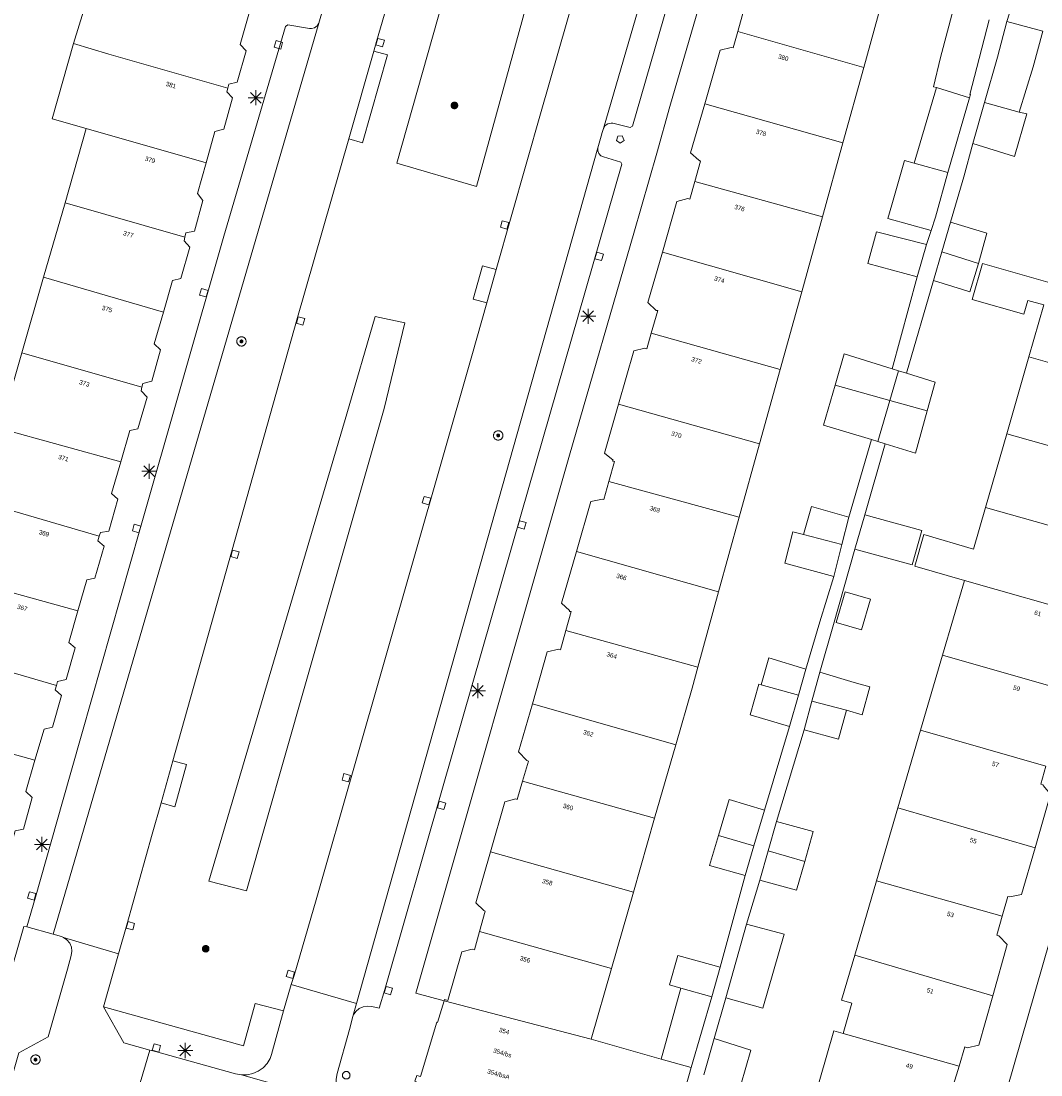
# Model space of a CAD drawing. Header units: metres. Extents: x 135779 to 137489, y 452643 to 455118.
# Tile 217 of 256: x 136699 to 136767, y 453555 to 453625. Entities that reach past the tile are written whole.
import ezdxf
from ezdxf.enums import TextEntityAlignment as Align

# ---------------------------------------------------------------- set-up
doc = ezdxf.new("R2010")
doc.units = ezdxf.units.M
for name, color, linetype, lineweight in [('KTop_BTD_Groenvoorziening', 62, 'Continuous', 13), ('KTop_NAR_Huisnummer (t)', 7, 'Continuous', 13), ('KTop_NAR_Huisnummer tijdelijk (t)', 7, 'Continuous', 13), ('KTop_OBW_Overig Plus', 1, 'Continuous', 13), ('KTop_OTD_Open verharding_betonstraatstenen', 15, 'Continuous', 13), ('KTop_PAL_Afsluitpaal', 222, 'Continuous', 13), ('KTop_PAL_Lichtmast', 40, 'Continuous', 13), ('KTop_PND_Grondvlaksituatie van BAG-pand [tachy]', 1, 'Continuous', 13), ('KTop_PND_Pandscheiding', 40, 'Continuous', 13), ('KTop_PUT_Brandkraan of -put', 1, 'Continuous', 13), ('KTop_PUT_Inspectie- of rioolput', 15, 'Continuous', 13), ('KTop_PUT_Kolk', 15, 'Continuous', 13), ('KTop_VGO_Boom', 92, 'Continuous', 13), ('KTop_WGD_Fietspad', 40, 'Continuous', 13), ('KTop_WGD_Parkeervlak', 251, 'Continuous', 13), ('KTop_WGD_Rijbaan_Lokale weg', 251, 'Continuous', 13), ('KTop_WGD_Rijbaan_Lokale weg_verkeersdrempel', 40, 'Continuous', 13), ('KTop_WGD_Voetpad', 251, 'Continuous', 13), ('KTop_WGD_Voetpad_achterpad', 251, 'Continuous', 13)]:
    doc.layers.add(name, color=color, linetype=linetype, lineweight=lineweight)
doc.styles.add('Style-ROVU', font='ROVU.shx')
doc.styles.add('Style-ROVUCURSIEF', font='ROVUCURSIEF.shx')

# ---------------------------------------------------------------- blocks, each defined once
blk = doc.blocks.new('PAL_Lichtmast')
at = {"layer": 'KTop_PAL_Lichtmast'}
for p, q in [((-0.354, -0.354), (0.354, 0.354)), ((0.354, -0.354), (-0.354, 0.354)), ((0, -0.5), (0, 0.5)), ((-0.5, 0), (0.5, 0))]:
    blk.add_line(p, q, dxfattribs=at)
blk = doc.blocks.new('PAL_Afsluitpaal')
at = {"layer": 'KTop_PAL_Afsluitpaal', "flags": 128}
blk.add_lwpolyline([(0.25, 0), (0.249, 0.026), (0.245, 0.052), (0.238, 0.077), (0.228, 0.102), (0.217, 0.125), (0.202, 0.147), (0.186, 0.167), (0.167, 0.186), (0.147, 0.202), (0.125, 0.217), (0.102, 0.228), (0.077, 0.238), (0.052, 0.245), (0.026, 0.249), (0, 0.25), (-0.026, 0.249), (-0.052, 0.245), (-0.077, 0.238), (-0.102, 0.228), (-0.125, 0.217), (-0.147, 0.202), (-0.167, 0.186), (-0.186, 0.167), (-0.202, 0.147), (-0.217, 0.125), (-0.228, 0.102), (-0.238, 0.077), (-0.245, 0.052), (-0.249, 0.026), (-0.25, 0), (-0.249, -0.026), (-0.245, -0.052), (-0.238, -0.077), (-0.228, -0.102), (-0.217, -0.125), (-0.202, -0.147), (-0.186, -0.167), (-0.167, -0.186), (-0.147, -0.202), (-0.125, -0.217), (-0.102, -0.228), (-0.077, -0.238), (-0.052, -0.245), (-0.026, -0.249), (0, -0.25), (0.026, -0.249), (0.052, -0.245), (0.077, -0.238), (0.102, -0.228), (0.125, -0.217), (0.147, -0.202), (0.167, -0.186), (0.186, -0.167), (0.202, -0.147), (0.217, -0.125), (0.228, -0.102), (0.238, -0.077), (0.245, -0.052), (0.249, -0.026), (0.25, 0)], dxfattribs=at)
blk = doc.blocks.new('PUT_Kolk')
at = {"layer": 'KTop_PUT_Kolk', "flags": 128}
blk.add_lwpolyline([(0.225, -0.225), (0.225, 0.225), (-0.225, 0.225), (-0.225, -0.225), (0.225, -0.225)], dxfattribs=at)
blk = doc.blocks.new('PUT_Brandkraan_of_-put')
at = {"layer": 'KTop_PUT_Brandkraan of -put'}
for p, q in [((-0.25, 0.034), (0, 0.25)), ((-0.158, -0.25), (-0.25, 0.034)), ((0, 0.25), (0.25, 0.033)), ((0.25, 0.033), (0.158, -0.25)), ((0.158, -0.25), (-0.158, -0.25))]:
    blk.add_line(p, q, dxfattribs=at)
blk = doc.blocks.new('PUT_Inspectie-_of_rioolput')
at = {"layer": 'KTop_PUT_Inspectie- of rioolput', "flags": 128}
for points in [[(0.31, 0), (0.308, 0.032), (0.303, 0.064), (0.294, 0.095), (0.283, 0.126), (0.268, 0.155), (0.25, 0.182), (0.23, 0.207), (0.207, 0.23), (0.182, 0.25), (0.154, 0.268), (0.126, 0.283), (0.095, 0.294), (0.064, 0.303), (0.032, 0.308), (0, 0.309), (-0.032, 0.308), (-0.064, 0.303), (-0.096, 0.294), (-0.126, 0.283), (-0.155, 0.268), (-0.182, 0.25), (-0.207, 0.23), (-0.23, 0.207), (-0.25, 0.182), (-0.268, 0.154), (-0.283, 0.126), (-0.294, 0.095), (-0.303, 0.064), (-0.308, 0.032), (-0.309, 0), (-0.308, -0.032), (-0.303, -0.064), (-0.294, -0.096), (-0.283, -0.126), (-0.268, -0.155), (-0.25, -0.182), (-0.23, -0.207), (-0.207, -0.23), (-0.182, -0.25), (-0.155, -0.268), (-0.126, -0.283), (-0.096, -0.294), (-0.064, -0.303), (-0.032, -0.308), (0, -0.309), (0.032, -0.308), (0.064, -0.303), (0.095, -0.294), (0.126, -0.283), (0.155, -0.268), (0.182, -0.25), (0.207, -0.23), (0.23, -0.207), (0.25, -0.182), (0.268, -0.155), (0.283, -0.126), (0.294, -0.096), (0.303, -0.064), (0.308, -0.032), (0.31, 0)], [(0.095, 0), (0.094, 0.009), (0.092, 0.019), (0.09, 0.029), (0.086, 0.038), (0.082, 0.047), (0.076, 0.055), (0.07, 0.063), (0.063, 0.07), (0.055, 0.076), (0.047, 0.082), (0.038, 0.086), (0.029, 0.09), (0.019, 0.092), (0.009, 0.094), (0, 0.094), (-0.01, 0.094), (-0.02, 0.092), (-0.029, 0.09), (-0.039, 0.086), (-0.048, 0.082), (-0.056, 0.076), (-0.064, 0.07), (-0.071, 0.063), (-0.077, 0.055), (-0.082, 0.047), (-0.087, 0.038), (-0.09, 0.029), (-0.093, 0.019), (-0.094, 0.009), (-0.095, 0), (-0.094, -0.01), (-0.093, -0.02), (-0.09, -0.029), (-0.087, -0.039), (-0.082, -0.048), (-0.077, -0.056), (-0.071, -0.064), (-0.064, -0.071), (-0.056, -0.077), (-0.047, -0.082), (-0.039, -0.087), (-0.029, -0.09), (-0.02, -0.093), (-0.01, -0.094), (0, -0.095), (0.009, -0.094), (0.019, -0.093), (0.029, -0.09), (0.038, -0.087), (0.047, -0.082), (0.055, -0.077), (0.063, -0.071), (0.07, -0.064), (0.076, -0.056), (0.082, -0.047), (0.086, -0.039), (0.09, -0.029), (0.092, -0.02), (0.094, -0.01), (0.095, 0)], [(0.035, 0), (0.034, 0.003), (0.034, 0.007), (0.033, 0.01), (0.031, 0.014), (0.03, 0.017), (0.028, 0.02), (0.026, 0.023), (0.023, 0.026), (0.02, 0.028), (0.017, 0.03), (0.014, 0.031), (0.01, 0.033), (0.007, 0.034), (0.003, 0.034), (0, 0.034), (-0.004, 0.034), (-0.007, 0.034), (-0.011, 0.033), (-0.014, 0.031), (-0.018, 0.03), (-0.021, 0.028), (-0.023, 0.026), (-0.026, 0.023), (-0.028, 0.02), (-0.03, 0.017), (-0.032, 0.014), (-0.033, 0.01), (-0.034, 0.007), (-0.035, 0.003), (-0.035, 0), (-0.035, -0.004), (-0.034, -0.007), (-0.033, -0.011), (-0.032, -0.014), (-0.03, -0.018), (-0.028, -0.021), (-0.026, -0.023), (-0.023, -0.026), (-0.021, -0.028), (-0.017, -0.03), (-0.014, -0.032), (-0.011, -0.033), (-0.007, -0.034), (-0.004, -0.035), (0, -0.035), (0.003, -0.035), (0.007, -0.034), (0.01, -0.033), (0.014, -0.032), (0.017, -0.03), (0.02, -0.028), (0.023, -0.026), (0.026, -0.023), (0.028, -0.021), (0.03, -0.017), (0.031, -0.014), (0.033, -0.011), (0.034, -0.007), (0.034, -0.004), (0.035, 0)], [(0.01, 0.02), (0.007, 0.02), (0.005, 0.021), (0.003, 0.022), (0.001, 0.022), (-0.001, 0.022), (-0.004, 0.022), (-0.006, 0.021), (-0.008, 0.02), (-0.01, 0.019), (-0.012, 0.018), (-0.014, 0.017), (-0.016, 0.015), (-0.017, 0.013), (-0.019, 0.012), (-0.02, 0.009), (-0.021, 0.007), (-0.022, 0.005), (-0.022, 0.003), (-0.022, 0.001), (-0.022, -0.001), (-0.022, -0.004), (-0.022, -0.006), (-0.021, -0.008), (-0.02, -0.01), (-0.019, -0.012), (-0.017, -0.014), (-0.016, -0.016), (-0.014, -0.017), (-0.012, -0.019), (-0.01, -0.02), (-0.008, -0.021), (-0.006, -0.022), (-0.003, -0.022), (-0.001, -0.022), (0.001, -0.022), (0.003, -0.022), (0.005, -0.022), (0.008, -0.021), (0.01, -0.02), (0.012, -0.019), (0.014, -0.017), (0.015, -0.016), (0.017, -0.014), (0.018, -0.012), (0.02, -0.01), (0.02, -0.008), (0.021, -0.006), (0.022, -0.003), (0.022, -0.001), (0.022, 0.001), (0.022, 0.003), (0.021, 0.005), (0.02, 0.008), (0.019, 0.01), (0.018, 0.012), (0.017, 0.014), (0.015, 0.015), (0.013, 0.017), (0.012, 0.018), (0.01, 0.02)]]:
    blk.add_lwpolyline(points, dxfattribs=at)
blk = doc.blocks.new('VGO_Boom')
at = {"layer": 'KTop_VGO_Boom', "flags": 128}
for points in [[(0.215, 0), (0.214, 0.022), (0.21, 0.045), (0.204, 0.066), (0.196, 0.087), (0.186, 0.108), (0.174, 0.126), (0.16, 0.144), (0.144, 0.16), (0.126, 0.174), (0.107, 0.186), (0.087, 0.196), (0.066, 0.204), (0.045, 0.21), (0.022, 0.214), (-0.001, 0.215), (-0.023, 0.214), (-0.045, 0.21), (-0.067, 0.204), (-0.088, 0.196), (-0.108, 0.186), (-0.127, 0.174), (-0.144, 0.16), (-0.16, 0.144), (-0.174, 0.126), (-0.187, 0.107), (-0.197, 0.087), (-0.205, 0.066), (-0.211, 0.045), (-0.214, 0.022), (-0.215, -0.001), (-0.214, -0.023), (-0.211, -0.045), (-0.205, -0.067), (-0.197, -0.088), (-0.187, -0.108), (-0.174, -0.127), (-0.16, -0.144), (-0.144, -0.16), (-0.127, -0.174), (-0.108, -0.187), (-0.088, -0.197), (-0.067, -0.205), (-0.045, -0.211), (-0.023, -0.214), (0, -0.215), (0.022, -0.214), (0.045, -0.211), (0.066, -0.205), (0.087, -0.197), (0.108, -0.187), (0.126, -0.174), (0.144, -0.16), (0.16, -0.144), (0.174, -0.127), (0.186, -0.108), (0.196, -0.088), (0.204, -0.067), (0.21, -0.045), (0.214, -0.023), (0.215, -0.001)], [(0.155, 0), (0.154, 0.016), (0.152, 0.032), (0.147, 0.048), (0.142, 0.063), (0.134, 0.078), (0.125, 0.091), (0.115, 0.104), (0.104, 0.115), (0.091, 0.125), (0.077, 0.134), (0.063, 0.142), (0.048, 0.147), (0.032, 0.152), (0.016, 0.154), (-0.001, 0.155), (-0.017, 0.154), (-0.033, 0.152), (-0.048, 0.147), (-0.064, 0.142), (-0.078, 0.134), (-0.092, 0.125), (-0.104, 0.115), (-0.116, 0.104), (-0.126, 0.091), (-0.135, 0.077), (-0.142, 0.063), (-0.148, 0.048), (-0.152, 0.032), (-0.155, 0.016), (-0.155, -0.001), (-0.155, -0.017), (-0.152, -0.033), (-0.148, -0.048), (-0.142, -0.064), (-0.135, -0.078), (-0.126, -0.092), (-0.116, -0.104), (-0.104, -0.116), (-0.092, -0.126), (-0.078, -0.135), (-0.064, -0.142), (-0.048, -0.148), (-0.033, -0.152), (-0.017, -0.155), (0, -0.155), (0.016, -0.155), (0.032, -0.152), (0.048, -0.148), (0.063, -0.142), (0.078, -0.135), (0.091, -0.126), (0.104, -0.116), (0.115, -0.104), (0.125, -0.092), (0.134, -0.078), (0.142, -0.064), (0.147, -0.048), (0.152, -0.033), (0.154, -0.017), (0.155, -0.001)], [(0.095, 0), (0.094, 0.01), (0.093, 0.02), (0.09, 0.029), (0.087, 0.039), (0.082, 0.048), (0.077, 0.056), (0.071, 0.064), (0.064, 0.071), (0.056, 0.077), (0.047, 0.082), (0.039, 0.087), (0.029, 0.09), (0.02, 0.093), (0.01, 0.094), (-0.001, 0.095), (-0.01, 0.094), (-0.02, 0.093), (-0.03, 0.09), (-0.039, 0.087), (-0.048, 0.082), (-0.056, 0.077), (-0.064, 0.071), (-0.071, 0.064), (-0.077, 0.056), (-0.083, 0.047), (-0.087, 0.039), (-0.091, 0.029), (-0.093, 0.02), (-0.095, 0.01), (-0.095, -0.001), (-0.095, -0.01), (-0.093, -0.02), (-0.091, -0.03), (-0.087, -0.039), (-0.083, -0.048), (-0.077, -0.056), (-0.071, -0.064), (-0.064, -0.071), (-0.056, -0.077), (-0.048, -0.083), (-0.039, -0.087), (-0.03, -0.091), (-0.02, -0.093), (-0.01, -0.095), (0, -0.095), (0.01, -0.095), (0.02, -0.093), (0.029, -0.091), (0.039, -0.087), (0.048, -0.083), (0.056, -0.077), (0.064, -0.071), (0.071, -0.064), (0.077, -0.056), (0.082, -0.048), (0.087, -0.039), (0.09, -0.03), (0.093, -0.02), (0.094, -0.01), (0.095, -0.001)], [(0.035, 0), (0.035, 0.004), (0.034, 0.007), (0.033, 0.011), (0.032, 0.014), (0.03, 0.018), (0.028, 0.021), (0.026, 0.023), (0.023, 0.026), (0.021, 0.028), (0.017, 0.03), (0.014, 0.032), (0.011, 0.033), (0.007, 0.034), (0.004, 0.035), (-0.001, 0.035), (-0.004, 0.035), (-0.008, 0.034), (-0.011, 0.033), (-0.015, 0.032), (-0.018, 0.03), (-0.021, 0.028), (-0.024, 0.026), (-0.027, 0.023), (-0.029, 0.021), (-0.031, 0.017), (-0.032, 0.014), (-0.034, 0.011), (-0.035, 0.007), (-0.035, 0.004), (-0.035, -0.001), (-0.035, -0.004), (-0.035, -0.008), (-0.034, -0.011), (-0.032, -0.015), (-0.031, -0.018), (-0.029, -0.021), (-0.027, -0.024), (-0.024, -0.027), (-0.021, -0.029), (-0.018, -0.031), (-0.015, -0.032), (-0.011, -0.034), (-0.008, -0.035), (-0.004, -0.035), (0, -0.035), (0.004, -0.035), (0.007, -0.035), (0.011, -0.034), (0.014, -0.032), (0.018, -0.031), (0.021, -0.029), (0.023, -0.027), (0.026, -0.024), (0.028, -0.021), (0.03, -0.018), (0.032, -0.015), (0.033, -0.011), (0.034, -0.008), (0.035, -0.004), (0.035, 0)]]:
    blk.add_lwpolyline(points, dxfattribs=at)

msp = doc.modelspace()

# ---------------------------------------------------------------- linework, layer by layer
at = {"layer": 'KTop_BTD_Groenvoorziening', "flags": 128}
for points in [[(136735.568, 453636.812), (136729.245, 453613.836), (136723.974, 453615.383), (136730.45, 453638.286)], [(136722.544, 453605.204), (136720.655, 453598.764), (136711.506, 453567.756), (136714.017, 453567.109), (136717.869, 453580.696), (136723.142, 453599.106), (136724.508, 453604.782), (136722.544, 453605.204)]]:
    msp.add_lwpolyline(points, dxfattribs=at)
at = {"layer": 'KTop_OBW_Overig Plus', "flags": 128}
for points in [[(136759.083, 453609.981), (136755.766, 453610.829), (136755.185, 453608.72), (136758.472, 453607.834)], [(136758.472, 453607.834), (136759.083, 453609.981)]]:
    msp.add_lwpolyline(points, dxfattribs=at)
at = {"layer": 'KTop_OTD_Open verharding_betonstraatstenen', "flags": 128}
for points in [[(136722.452, 453622.816), (136723.365, 453622.555), (136721.702, 453616.738), (136720.789, 453616.999)], [(136729.939, 453606.109), (136729.025, 453606.368), (136729.651, 453608.58), (136730.565, 453608.322)], [(136709.132, 453575.75), (136710.041, 453575.494), (136709.259, 453572.701), (136708.347, 453572.958)]]:
    msp.add_lwpolyline(points, dxfattribs=at)
at = {"layer": 'KTop_PND_Grondvlaksituatie van BAG-pand [tachy]', "flags": 128}
for points in [[(136747.241, 453629.31), (136746.343, 453626.117), (136746.849, 453625.597), (136746.984, 453625.559), (136746.573, 453624.112)], [(136704.06, 453628.275), (136702.548, 453623.317)], [(136754.923, 453621.719), (136756.328, 453626.802)], [(136712.776, 453620.352), (136712.841, 453620.609), (136713.389, 453620.741), (136713.979, 453622.833), (136713.594, 453623.24), (136714.219, 453625.421)], [(136761.221, 453625.451), (136760.856, 453625.553), (136760.007, 453622.379), (136759.548, 453620.445), (136759.743, 453620.389)], [(136761.938, 453619.703), (136762.003, 453619.925), (136761.953, 453619.941), (136762.419, 453621.734), (136763.239, 453624.887)], [(136764.415, 453624.774), (136763.778, 453622.409), (136762.927, 453619.4)], [(136765.22, 453618.768), (136766.152, 453621.77), (136766.789, 453624.135), (136764.415, 453624.774)], [(136746.573, 453624.112), (136746.264, 453623.023), (136746.129, 453623.057), (136745.416, 453622.878), (136744.386, 453619.323)], [(136702.548, 453623.317), (136701.13, 453618.321), (136703.394, 453617.673)], [(136753.541, 453616.725), (136754.923, 453621.719)], [(136711.332, 453615.402), (136711.909, 453617.478), (136712.515, 453617.623), (136713.078, 453619.704), (136712.714, 453620.11), (136712.776, 453620.352)], [(136759.743, 453620.389), (136758.253, 453615.388)], [(136760.496, 453614.77), (136761.938, 453619.703)], [(136762.927, 453619.4), (136762.158, 453616.683)], [(136744.386, 453619.323), (136743.441, 453616.06), (136743.981, 453615.57), (136744.092, 453615.512), (136743.722, 453614.152)], [(136762.158, 453616.683), (136764.922, 453615.821), (136765.728, 453618.646), (136765.22, 453618.768)], [(136703.394, 453617.673), (136701.982, 453612.757)], [(136752.183, 453611.813), (136753.541, 453616.725)], [(136709.925, 453610.475), (136709.979, 453610.752), (136710.558, 453610.864), (136711.115, 453612.905), (136710.764, 453613.365), (136711.332, 453615.402)], [(136758.253, 453615.388), (136757.615, 453615.564), (136756.783, 453612.614), (136756.525, 453611.699), (136759.388, 453610.913)], [(136759.388, 453610.913), (136759.677, 453611.798), (136760.496, 453614.77)], [(136743.722, 453614.152), (136743.403, 453612.982), (136743.262, 453613.035), (136742.539, 453612.836), (136741.573, 453609.474)], [(136701.982, 453612.757), (136700.564, 453607.818)], [(136750.807, 453606.835), (136752.183, 453611.813)], [(136760.677, 453611.473), (136760.101, 453609.489)], [(136762.533, 453608.72), (136763.087, 453610.743), (136760.677, 453611.473)], [(136708.502, 453605.498), (136709.11, 453607.597), (136709.653, 453607.723), (136710.252, 453609.811), (136709.876, 453610.226), (136709.925, 453610.475)], [(136741.573, 453609.474), (136740.614, 453606.134), (136741.166, 453605.605), (136741.271, 453605.606), (136740.839, 453604.101)], [(136760.101, 453609.489), (136759.552, 453607.599)], [(136759.552, 453607.599), (136761.463, 453607.007), (136761.955, 453606.855), (136762.533, 453608.72)], [(136767.278, 453607.448), (136762.802, 453608.734), (136762.116, 453606.342), (136765.541, 453605.36), (136765.805, 453606.277), (136766.855, 453605.976), (136765.866, 453602.532)], [(136700.564, 453607.818), (136699.12, 453602.79)], [(136749.383, 453601.685), (136750.807, 453606.835)], [(136707.084, 453600.533), (136707.145, 453600.771), (136707.729, 453600.928), (136708.308, 453602.995), (136707.893, 453603.396), (136708.502, 453605.498)], [(136740.839, 453604.101), (136740.541, 453603.065), (136740.416, 453603.109), (136739.682, 453602.925), (136738.67, 453599.394)], [(136699.12, 453602.79), (136697.683, 453597.787)], [(136756.802, 453601.742), (136753.626, 453602.724), (136753.022, 453600.664)], [(136765.866, 453602.532), (136764.403, 453597.437)], [(136748.02, 453596.758), (136749.383, 453601.685)], [(136757.232, 453601.609), (136756.802, 453601.742)], [(136757.754, 453601.448), (136757.232, 453601.609)], [(136759.128, 453598.952), (136759.656, 453600.862), (136757.754, 453601.448)], [(136705.671, 453595.562), (136706.273, 453597.654), (136706.806, 453597.77), (136707.425, 453599.858), (136707.021, 453600.29), (136707.084, 453600.533)], [(136753.022, 453600.664), (136752.244, 453598.012), (136755.428, 453597.042)], [(136738.67, 453599.394), (136737.741, 453596.153), (136738.316, 453595.683), (136738.276, 453595.618), (136738.392, 453595.599), (136738.021, 453594.269)], [(136756.338, 453596.764), (136758.354, 453596.151), (136759.128, 453598.952)], [(136755.428, 453597.042), (136755.858, 453596.911)], [(136764.403, 453597.437), (136762.995, 453592.536)], [(136746.675, 453591.896), (136748.02, 453596.758)], [(136755.858, 453596.911), (136756.338, 453596.764)], [(136704.252, 453590.636), (136704.337, 453590.885), (136704.876, 453590.982), (136705.475, 453593.092), (136705.068, 453593.472), (136705.671, 453595.562)], [(136738.021, 453594.269), (136737.687, 453593.076), (136737.612, 453593.1), (136736.833, 453592.949), (136735.873, 453589.63)], [(136753.936, 453591.892), (136751.455, 453592.611), (136750.922, 453590.742)], [(136762.995, 453592.536), (136762.197, 453589.781), (136758.915, 453590.743), (136758.31, 453588.658), (136761.595, 453587.706)], [(136745.305, 453586.942), (136746.675, 453591.896)], [(136753.475, 453590.093), (136753.936, 453591.892)], [(136754.985, 453592.048), (136754.336, 453589.775)], [(136754.336, 453589.775), (136758.125, 453588.742), (136758.775, 453591.02), (136754.985, 453592.048)], [(136750.922, 453590.742), (136750.231, 453590.921), (136749.688, 453588.851), (136752.931, 453587.971)], [(136702.827, 453585.684), (136703.422, 453587.745), (136703.956, 453587.861), (136704.586, 453589.977), (136704.147, 453590.332), (136704.252, 453590.636)], [(136752.931, 453587.971), (136753.475, 453590.093)], [(136735.873, 453589.63), (136734.881, 453586.202), (136735.411, 453585.712), (136735.412, 453585.652), (136735.537, 453585.638), (136735.184, 453584.377)], [(136761.595, 453587.706), (136760.149, 453582.76)], [(136743.923, 453581.945), (136745.305, 453586.942)], [(136755.362, 453586.465), (136753.686, 453586.952), (136753.085, 453584.912), (136754.769, 453584.429), (136755.362, 453586.465)], [(136701.419, 453580.748), (136701.493, 453581.008), (136702.051, 453581.143), (136702.651, 453583.244), (136702.224, 453583.595), (136702.827, 453585.684)], [(136735.184, 453584.377), (136734.828, 453583.104), (136734.723, 453583.153), (136733.949, 453582.981), (136732.959, 453579.522)], [(136751.089, 453581.818), (136748.62, 453582.565), (136748.122, 453580.785)], [(136760.149, 453582.76), (136758.689, 453577.768)], [(136742.462, 453576.802), (136743.541, 453580.561), (136743.923, 453581.945)], [(136750.598, 453580.096), (136751.089, 453581.818)], [(136752.006, 453581.623), (136751.49, 453579.706)], [(136753.769, 453579.093), (136754.821, 453578.802), (136755.33, 453580.643), (136754.278, 453580.934), (136752.006, 453581.623)], [(136699.985, 453575.781), (136700.592, 453577.842), (136701.144, 453577.984), (136701.743, 453580.075), (136701.336, 453580.455), (136701.419, 453580.748)], [(136748.122, 453580.785), (136747.968, 453580.819), (136747.391, 453578.791), (136750.003, 453578.011)], [(136732.959, 453579.522), (136732.046, 453576.335), (136732.583, 453575.754), (136732.703, 453575.726), (136732.31, 453574.388)], [(136750.003, 453578.011), (136750.598, 453580.096)], [(136751.49, 453579.706), (136750.973, 453577.788)], [(136750.973, 453577.788), (136753.239, 453577.177), (136753.769, 453579.093)], [(136758.689, 453577.768), (136757.186, 453572.628)], [(136741.062, 453571.928), (136742.462, 453576.802)], [(136698.551, 453570.621), (136698.681, 453571.099), (136699.221, 453571.208), (136699.807, 453573.306), (136699.374, 453573.705), (136699.985, 453575.781)], [(136766.273, 453569.981), (136767.297, 453573.528), (136766.806, 453574.103), (136766.816, 453574.154), (136766.66, 453574.187), (136766.999, 453575.394)], [(136732.31, 453574.388), (136731.958, 453573.187), (136731.858, 453573.216), (136731.135, 453573.014), (136730.18, 453569.702)], [(136748.352, 453572.48), (136745.997, 453573.168), (136745.293, 453570.797)], [(136757.186, 453572.628), (136755.772, 453567.792)], [(136739.653, 453567.023), (136741.062, 453571.928)], [(136747.644, 453570.11), (136748.352, 453572.48)], [(136749.146, 453571.714), (136748.586, 453569.772)], [(136751.007, 453569.075), (136751.56, 453571.059), (136749.146, 453571.714)], [(136745.293, 453570.797), (136744.7, 453568.799), (136747.057, 453568.142)], [(136747.057, 453568.142), (136747.644, 453570.11)], [(136748.586, 453569.772), (136748.025, 453567.831)], [(136764.104, 453565.45), (136764.479, 453566.737), (136764.614, 453566.713), (136765.378, 453566.881), (136766.273, 453569.981)], [(136730.18, 453569.702), (136729.206, 453566.323), (136729.737, 453565.807), (136729.827, 453565.768), (136729.457, 453564.429)], [(136748.025, 453567.831), (136750.473, 453567.161), (136751.007, 453569.075)], [(136755.772, 453567.792), (136754.329, 453562.86)], [(136738.201, 453561.967), (136739.653, 453567.023)], [(136747.153, 453564.902), (136745.773, 453560.022)], [(136745.773, 453560.022), (136748.228, 453559.327), (136749.642, 453564.251), (136747.153, 453564.902)], [(136763.467, 453560.148), (136764.43, 453563.569), (136763.879, 453564.144), (136763.734, 453564.178), (136764.104, 453565.45)], [(136729.457, 453564.429), (136729.122, 453563.216), (136728.977, 453563.244), (136728.288, 453563.068), (136727.366, 453559.845), (136727.128, 453559.903), (136727.101, 453559.815)], [(136745.403, 453562.067), (136742.609, 453562.84), (136742.047, 453560.879), (136742.806, 453560.667)], [(136754.329, 453562.86), (136753.456, 453559.872), (136754.137, 453559.673), (136753.547, 453557.655)], [(136744.857, 453560.093), (136745.403, 453562.067)], [(136736.853, 453557.272), (136738.201, 453561.967)], [(136742.806, 453560.667), (136741.489, 453555.958)], [(136743.481, 453555.393), (136744.857, 453560.093)], [(136761.235, 453555.492), (136761.622, 453556.774), (136761.778, 453556.7), (136762.551, 453556.893), (136763.467, 453560.148)], [(136727.101, 453559.815), (136726.672, 453558.389), (136726.616, 453558.413), (136725.54, 453554.799), (136725.299, 453554.871), (136725.169, 453554.504), (136725.448, 453554.372)], [(136741.489, 453555.958), (136736.853, 453557.272)], [(136745.011, 453557.327), (136744.327, 453554.909)], [(136746.771, 453554.251), (136747.431, 453556.55), (136745.011, 453557.327)], [(136753.547, 453557.655), (136752.946, 453557.824), (136751.548, 453552.996)], [(136741.735, 453549.183), (136743.481, 453555.393)], [(136760.705, 453550.636), (136761.553, 453553.631), (136761.007, 453554.251), (136760.871, 453554.285), (136761.235, 453555.492)]]:
    msp.add_lwpolyline(points, dxfattribs=at)
at = {"layer": 'KTop_PND_Pandscheiding', "flags": 128}
for points in [[(136746.573, 453624.112), (136754.923, 453621.719)], [(136712.776, 453620.352), (136704.88, 453622.606), (136702.548, 453623.317)], [(136759.743, 453620.389), (136761.938, 453619.703)], [(136765.22, 453618.768), (136762.927, 453619.4)], [(136744.386, 453619.323), (136753.541, 453616.725)], [(136711.332, 453615.402), (136703.394, 453617.673)], [(136760.496, 453614.77), (136758.253, 453615.388)], [(136752.183, 453611.813), (136743.722, 453614.152)], [(136701.982, 453612.757), (136709.925, 453610.475)], [(136741.573, 453609.474), (136750.807, 453606.835)], [(136762.533, 453608.72), (136760.101, 453609.489)], [(136708.502, 453605.498), (136700.564, 453607.818)], [(136749.383, 453601.685), (136740.839, 453604.101)], [(136699.12, 453602.79), (136707.084, 453600.533)], [(136765.866, 453602.532), (136774.839, 453599.968)], [(136756.658, 453599.645), (136757.232, 453601.609)], [(136753.022, 453600.664), (136756.658, 453599.645)], [(136748.02, 453596.758), (136738.67, 453599.394)], [(136756.658, 453599.645), (136755.858, 453596.911)], [(136756.658, 453599.645), (136759.128, 453598.952)], [(136697.683, 453597.787), (136705.671, 453595.562)], [(136772.655, 453595.104), (136764.403, 453597.437)], [(136738.021, 453594.269), (136746.675, 453591.896)], [(136704.252, 453590.636), (136696.3, 453592.969)], [(136762.995, 453592.536), (136771.999, 453589.997)], [(136750.922, 453590.742), (136753.475, 453590.093)], [(136735.873, 453589.63), (136745.305, 453586.942)], [(136702.827, 453585.684), (136694.844, 453587.903), (136692.599, 453588.548)], [(136769.849, 453585.358), (136761.595, 453587.706)], [(136735.184, 453584.377), (136743.923, 453581.945)], [(136701.419, 453580.748), (136693.453, 453583.059)], [(136769.185, 453580.157), (136760.149, 453582.76)], [(136748.122, 453580.785), (136750.598, 453580.096)], [(136742.462, 453576.802), (136732.959, 453579.522)], [(136751.49, 453579.706), (136753.769, 453579.093)], [(136699.985, 453575.781), (136691.999, 453577.994)], [(136766.999, 453575.394), (136758.689, 453577.768)], [(136741.062, 453571.928), (136732.31, 453574.388)], [(136757.186, 453572.628), (136766.273, 453569.981)], [(136747.644, 453570.11), (136745.293, 453570.797)], [(136751.007, 453569.075), (136748.586, 453569.772)], [(136730.18, 453569.702), (136739.653, 453567.023)], [(136755.772, 453567.792), (136764.104, 453565.45)], [(136738.201, 453561.967), (136729.457, 453564.429)], [(136763.467, 453560.148), (136754.329, 453562.86)], [(136744.857, 453560.093), (136742.806, 453560.667)], [(136727.101, 453559.815), (136736.853, 453557.272)], [(136761.235, 453555.492), (136753.547, 453557.655)], [(136741.489, 453555.958), (136743.481, 453555.393)]]:
    msp.add_lwpolyline(points, dxfattribs=at)
at = {"layer": 'KTop_WGD_Fietspad', "flags": 128}
msp.add_lwpolyline([(136808.907, 453708.93), (136803.406, 453689.834), (136794.917, 453660.209), (136787.71, 453635.117), (136787.525, 453634.473), (136781.914, 453614.689), (136775.788, 453593.501), (136763.002, 453548.995), (136761.126, 453542.466)], dxfattribs=at)
at = {"layer": 'KTop_WGD_Parkeervlak', "flags": 128}
msp.add_lwpolyline([(136701.195, 453564.239), (136699.45, 453564.73)], dxfattribs=at)
at = {"layer": 'KTop_WGD_Rijbaan_Lokale weg', "flags": 128}
for points in [[(136727.188, 453639.226), (136725.631, 453633.749), (136722.632, 453623.446), (136722.452, 453622.816)], [(136730.565, 453608.322), (136733.537, 453618.815), (136736.992, 453630.824)], [(136741.131, 453629.608), (136737.675, 453617.689)], [(136719.101, 453625.669), (136718.808, 453624.656)], [(136701.195, 453564.239), (136718.808, 453624.656)], [(136722.452, 453622.816), (136720.789, 453616.999)], [(136737.301, 453616.387), (136737.524, 453617.162), (136737.593, 453617.402), (136737.675, 453617.689)], [(136720.789, 453616.999), (136717.356, 453604.992), (136709.132, 453575.75)], [(136737.301, 453616.387), (136721.309, 453559.648)], [(136729.939, 453606.109), (136730.565, 453608.322)], [(136716.977, 453560.897), (136717.16, 453561.51), (136718.62, 453566.53), (136721.173, 453575.418), (136728.943, 453602.593), (136729.939, 453606.109)], [(136709.132, 453575.75), (136708.347, 453572.958)], [(136708.347, 453572.958), (136707.76, 453570.87), (136706.08, 453564.87), (136705.534, 453562.951)], [(136701.881, 453564.029), (136701.76, 453564.08), (136701.195, 453564.239)], [(136701.881, 453564.029), (136705.534, 453562.951)], [(136716.977, 453560.897), (136721.309, 453559.648)], [(136707.613, 453556.559), (136705.857, 453550.659)], [(136713.671, 453554.912), (136713.29, 453554.99), (136707.97, 453556.46), (136707.613, 453556.559)], [(136720.67, 453552.922), (136719.756, 453553.182), (136713.671, 453554.912)]]:
    msp.add_lwpolyline(points, dxfattribs=at)
at = {"layer": 'KTop_WGD_Rijbaan_Lokale weg_verkeersdrempel', "flags": 128}
for points in [[(136696.034, 453546.37), (136696.31, 453547.337), (136698.91, 453556.37), (136700.86, 453557.43), (136702.14, 453561.92), (136702.39, 453562.83), (136702.436, 453563.109), (136702.402, 453563.39), (136702.292, 453563.65), (136702.113, 453563.869), (136701.881, 453564.029)], [(136705.534, 453562.951), (136704.529, 453559.417)], [(136716.46, 453559.17), (136716.977, 453560.897)], [(136707.613, 453556.559), (136705.89, 453557.04), (136704.529, 453559.417)], [(136721.309, 453559.648), (136721.089, 453558.881)], [(136716.46, 453559.17), (136715.67, 453556.26), (136715.571, 453555.998), (136715.373, 453555.665), (136715.11, 453555.379), (136714.794, 453555.152), (136714.439, 453554.995), (136714.059, 453554.914), (136713.671, 453554.912)], [(136720.67, 453552.922), (136720.39, 453553.185), (136720.169, 453553.502), (136720.018, 453553.857), (136719.942, 453554.236), (136719.947, 453554.623), (136720.03, 453555), (136720.84, 453557.92), (136721.05, 453558.79), (136721.089, 453558.881)]]:
    msp.add_lwpolyline(points, dxfattribs=at)
at = {"layer": 'KTop_WGD_Voetpad', "flags": 128}
for points in [[(136727.101, 453559.815), (136725.229, 453560.34), (136735.421, 453596.012), (136739.688, 453610.731), (136741.197, 453616.033), (136742.079, 453619.131), (136745.352, 453630.449), (136746.548, 453635.032), (136746.698, 453635.236), (136746.905, 453635.383), (136747.146, 453635.459), (136747.4, 453635.457), (136747.449, 453635.447), (136748.687, 453635.056)], [(136737.675, 453617.689), (136737.794, 453617.868), (136737.968, 453617.99), (136738.176, 453618.039), (136738.295, 453618.033), (136739.446, 453617.746), (136739.605, 453617.826), (136742.838, 453629.107)], [(136718.808, 453624.656), (136718.69, 453624.479), (136718.515, 453624.357), (136718.308, 453624.307), (136718.191, 453624.314), (136716.75, 453624.543), (136716.589, 453624.453), (136712.512, 453610.539), (136706.938, 453591.056), (136701.82, 453573.03), (136700.02, 453566.71), (136699.45, 453564.73)], [(136721.089, 453558.881), (136721.251, 453559.122), (136721.472, 453559.31), (136721.736, 453559.431), (136722.022, 453559.475), (136722.31, 453559.44), (136722.8, 453559.34), (136723.17, 453560.57), (136727, 453573.921), (136732.205, 453592.11), (136738.884, 453615.307), (136738.815, 453615.454), (136737.68, 453615.803), (136737.5, 453615.875), (136737.363, 453616.012), (136737.293, 453616.193), (136737.301, 453616.387)], [(136699.45, 453564.73), (136699.26, 453564.76), (136694.64, 453548.7), (136694.81, 453548.66), (136694.589, 453547.83), (136694.331, 453546.859)], [(136704.529, 453559.417), (136713.81, 453556.84), (136714.58, 453559.65), (136716.46, 453559.17)]]:
    msp.add_lwpolyline(points, dxfattribs=at)
at = {"layer": 'KTop_WGD_Voetpad_achterpad', "flags": 128}
for points in [[(136764.415, 453624.774), (136765.27, 453627.493)], [(136760.677, 453611.473), (136761.558, 453614.47), (136762.158, 453616.683)], [(136759.388, 453610.913), (136759.083, 453609.981)], [(136758.472, 453607.834), (136756.802, 453601.742)], [(136757.754, 453601.448), (136759.552, 453607.599)], [(136755.428, 453597.042), (136753.936, 453591.892)], [(136754.985, 453592.048), (136756.338, 453596.764)], [(136752.006, 453581.623), (136752.909, 453584.775), (136754.336, 453589.775)], [(136752.931, 453587.971), (136752.012, 453584.957), (136751.089, 453581.818)], [(136750.003, 453578.011), (136748.352, 453572.48)], [(136749.146, 453571.714), (136750.973, 453577.788)], [(136747.057, 453568.142), (136745.403, 453562.067)], [(136747.153, 453564.902), (136748.025, 453567.831)], [(136745.011, 453557.327), (136745.773, 453560.022)]]:
    msp.add_lwpolyline(points, dxfattribs=at)

# ---------------------------------------------------------------- block references
at = {"layer": 'KTop_PAL_Afsluitpaal'}
msp.add_blockref('PAL_Afsluitpaal', (136720.621, 453554.89), dxfattribs=at)
at = {"layer": 'KTop_PAL_Lichtmast'}
for p in [(136714.622, 453619.721), (136736.662, 453605.221), (136707.566, 453594.946), (136729.352, 453580.391), (136700.451, 453570.2), (136709.951, 453556.53)]:
    msp.add_blockref('PAL_Lichtmast', p, dxfattribs=at)
at = {"layer": 'KTop_PUT_Brandkraan of -put', "rotation": 252.913714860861}
msp.add_blockref('PUT_Brandkraan_of_-put', (136738.809, 453616.956), dxfattribs=at)
at = {"layer": 'KTop_PUT_Inspectie- of rioolput'}
for p, rotation in [((136713.674, 453603.559), 163.7473337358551), ((136730.692, 453597.322), 344.2594040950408), ((136700.026, 453555.926), 118.5280493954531)]:
    msp.add_blockref('PUT_Inspectie-_of_rioolput', p, dxfattribs=dict(at, rotation=rotation))
at = {"layer": 'KTop_PUT_Kolk'}
for p, rotation in [((136722.87, 453623.372), 164.0546040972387), ((136716.126, 453623.226), 343.6686646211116), ((136731.114, 453611.285), 344.1859450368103), ((136737.386, 453609.196), 163.9375589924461), ((136711.182, 453606.784), 344.0344088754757), ((136717.595, 453604.921), 164.2919295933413), ((136725.941, 453593.004), 344.0434659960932), ((136706.723, 453591.151), 344.0344088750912), ((136732.26, 453591.389), 164.0308925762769), ((136713.243, 453589.443), 164.2919295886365), ((136720.627, 453574.616), 343.9737524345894), ((136726.94, 453572.786), 163.9934082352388), ((136699.779, 453566.78), 344.1025102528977), ((136706.321, 453564.803), 164.3577535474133), ((136716.92, 453561.581), 343.7836329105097), ((136723.411, 453560.5), 163.8037210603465), ((136708.037, 453556.701), 254.5536836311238)]:
    msp.add_blockref('PUT_Kolk', p, dxfattribs=dict(at, rotation=rotation))
at = {"layer": 'KTop_VGO_Boom'}
for p in [(136727.795, 453619.207), (136711.308, 453563.277)]:
    msp.add_blockref('VGO_Boom', p, dxfattribs=at)

# ---------------------------------------------------------------- texts
at = {"layer": 'KTop_NAR_Huisnummer (t)', "style": 'Style-ROVU'}
for s, p in [('381', (136709.338, 453620.467)), ('379', (136707.955, 453615.506)), ('377', (136706.515, 453610.562)), ('375', (136705.1, 453605.61)), ('373', (136703.6, 453600.684)), ('371', (136702.217, 453595.724)), ('369', (136700.923, 453590.738)), ('367', (136699.484, 453585.794)), ('61', (136766.68, 453585.46)), ('59', (136765.281, 453580.487)), ('57', (136763.877, 453575.44)), ('55', (136762.406, 453570.384)), ('53', (136760.89, 453565.491)), ('51', (136759.553, 453560.425)), ('49', (136758.168, 453555.433))]:
    msp.add_text(s, height=0.3, rotation=344, dxfattribs=at).set_placement(p, align=Align.MIDDLE_RIGHT)
at = {"layer": 'KTop_NAR_Huisnummer tijdelijk (t)', "style": 'Style-ROVUCURSIEF'}
for s, rotation, p in [('380', 344, (136749.257, 453622.469)), ('378', 344, (136747.786, 453617.486)), ('376', 344, (136746.361, 453612.5)), ('374', 344, (136745.022, 453607.747)), ('372', 344, (136743.508, 453602.397)), ('370', 344, (136742.173, 453597.46)), ('368', 344, (136740.746, 453592.524)), ('366', 343.9, (136738.534, 453588.034)), ('364', 344, (136737.895, 453582.831)), ('362', 344, (136736.331, 453577.667)), ('360', 344, (136734.996, 453572.776)), ('358', 344, (136733.618, 453567.792)), ('356', 344, (136732.143, 453562.672)), ('354', 344, (136730.762, 453557.916)), ('354/bs', 344, (136730.375, 453556.539)), ('354/bsA', 344, (136729.979, 453555.166))]:
    msp.add_text(s, height=0.3, rotation=rotation, dxfattribs=at).set_placement(p, align=Align.MIDDLE_LEFT)

doc.saveas('drawing.dxf')
